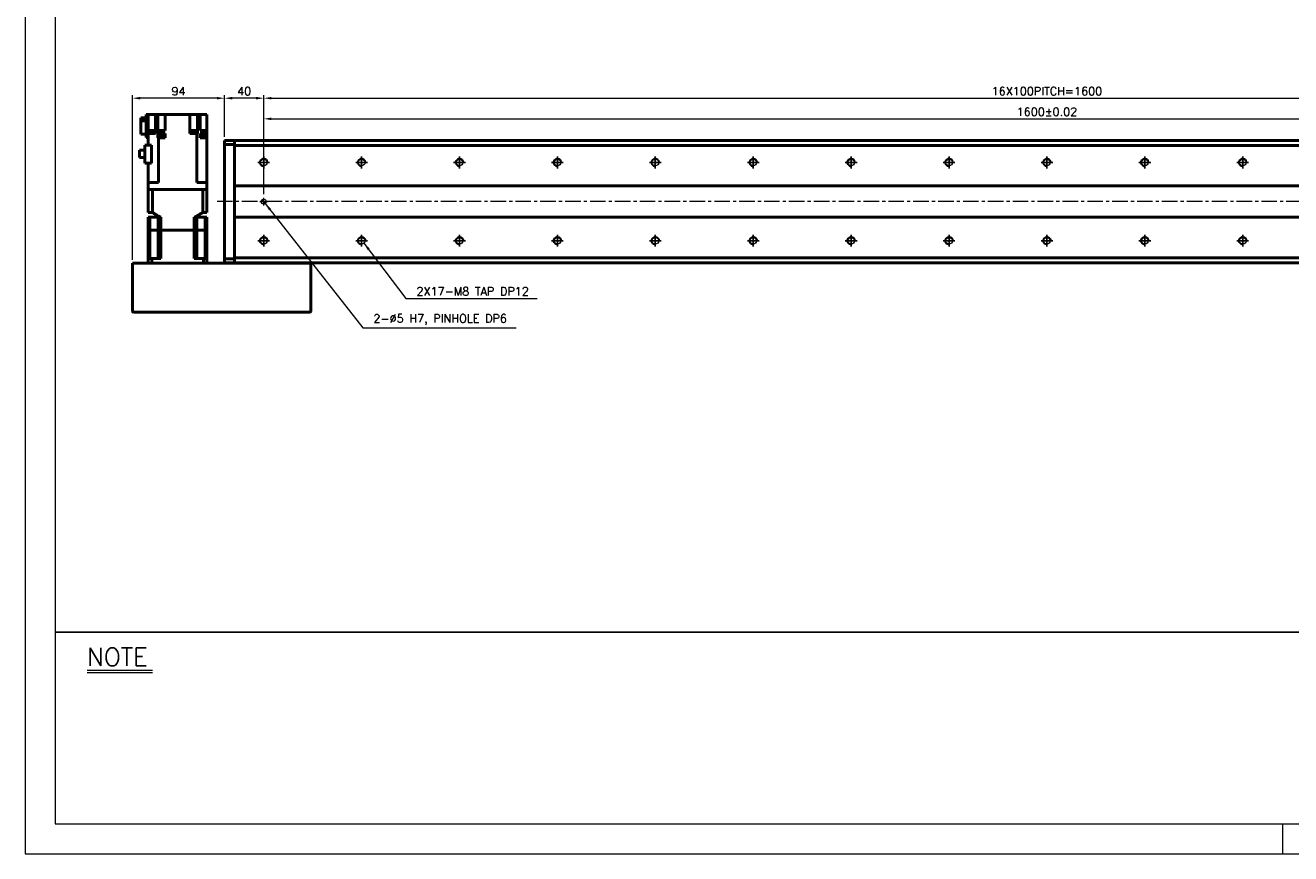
# Model space of a CAD drawing. Header units: millimetres. Extents: x 46891 to 51115, y 6223 to 10345.
# Tile 1 of 7: x 48547 to 49839, y 8529 to 9376. Entities that reach past the tile are written whole.
import ezdxf

# ---------------------------------------------------------------- set-up
doc = ezdxf.new("R2010")
doc.units = ezdxf.units.MM
doc.header["$LTSCALE"] = 0.5
doc.linetypes.add('CENTER', pattern=[50.8, 31.75, -6.35, 6.35, -6.35])
doc.layers.get('0').update_dxf_attribs({"lineweight": 20})
for name, color, linetype, lineweight in [('1', 1, 'CENTER', 13), ('4', 4, 'Continuous', 13), ('외형선(ISO)', 7, 'Continuous', 50)]:
    doc.layers.add(name, color=color, linetype=linetype, lineweight=lineweight)
for name, color, linetype in [('3', 3, 'Continuous'), ('C', 1, 'CENTER'), ('DIM', 4, 'Continuous')]:
    doc.layers.add(name, color=color, linetype=linetype)
doc.styles.add('DSR TEXT', font='romans.shx', dxfattribs={"bigfont": 'whgtxt.shx'})
doc.styles.get("Standard").update_dxf_attribs({"font": 'romans.shx', "bigfont": 'whgtxt.shx'})
doc.dimstyles.new('DSR', dxfattribs={"dimscale": 2, "dimtxt": 3, "dimasz": 3, "dimexe": 0.5, "dimexo": 0.5, "dimgap": 0.5, "dimtad": 1, "dimdsep": 46, "dimtxsty": 'Standard', "dimcen": 2.5, "dimclrd": 4, "dimclre": 4, "dimclrt": 2, "dimadec": 0, "dimazin": 2, "dimtfac": 1, "dimtmove": 0, "dimatfit": 3, "dimfxl": 0, "dimlwd": -1, "dimlwe": -1, "dimarcsym": 0})

# ---------------------------------------------------------------- blocks, each defined once
blk = doc.blocks.new('A$C13F00394')
for p, q in [((-202.34, 25.67), (-191.42, 25.67)), ((-202.34, 25.3), (-191.42, 25.3))]:
    blk.add_line(p, q)
at = {"layer": '3'}
blk.add_line((0, 32), (-207.68, 32), dxfattribs=at)
at = {"layer": '4', "color": 0, "style": 'DSR TEXT'}
blk.add_text('NOTE', height=3, dxfattribs=at).set_placement((-202.39, 26.38))
blk = doc.blocks.new('A$C1C1952E1')
at = {"color": 1}
blk.add_lwpolyline([(0, 0), (420, 0), (420, 297), (0, 297)], close=True, dxfattribs=at)
at = {"color": 3}
blk.add_lwpolyline([(5, 5), (415, 5), (415, 292), (5, 292)], close=True, dxfattribs=at)
blk = doc.blocks.new('A$C33E56CC6')
h = blk.add_hatch()
h.set_pattern_fill('ANSI31', color=256, style=0)
h.set_pattern_definition([(45, (-7065.45672, -6508.5399), (-0.0883883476, 0.0883883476), [])])
h.paths.add_polyline_path([(4, 6.5, 0.414214), (1.5, 4), (4, 4)])
h.paths.add_polyline_path([(6.5, 4), (4, 4), (4, 1.5, 0.414214)])
blk.add_circle((4, 4), 2.5)
at = {"layer": '1'}
for p, q in [((0, 4), (8, 4)), ((4, 0), (4, 8))]:
    blk.add_line(p, q, dxfattribs=at)
blk = doc.blocks.new('tap8')
blk.add_circle((0, 0), 3.4)
at = {"layer": 'C', "color": 1, "linetype": 'CENTER'}
for p, q in [((-6, 0), (6, 0)), ((0, -6), (0, 6))]:
    blk.add_line(p, q, dxfattribs=at)
at = {"layer": 'DIM', "color": 3}
blk.add_arc((0, 0), 4, 263.8455, 189.4314, dxfattribs=at)
blk = doc.blocks.new('*D90')
at = {"color": 1, "linetype": 'ByBlock'}
for p, q in [((48790.2, 9203), (48790.2, 9283)), ((50390.2, 9203), (50390.2, 9283)), ((48798, 9280), (50382.4, 9280))]:
    blk.add_line(p, q, dxfattribs=at)
at = {"color": 1}
for points in [[(48798, 9281.3), (48798, 9278.7), (48790.2, 9280)], [(50382.4, 9281.3), (50382.4, 9278.7), (50390.2, 9280)]]:
    blk.add_solid(points, dxfattribs=at)
at = {"layer": 'Defpoints', "color": 0}
for p in [(50390.2, 9280), (48790.2, 9199.4), (50390.2, 9199.4)]:
    blk.add_point(p, dxfattribs=at)
at = {"color": 3, "insert": (49590.2, 9287.2), "char_height": 8.4, "attachment_point": 5, "style": 'DSR TEXT'}
blk.add_mtext('1600%%P0.02', dxfattribs=at)
blk = doc.blocks.new('*D91')
at = {"color": 1, "linetype": 'ByBlock'}
for p, q in [((48790.2, 9246.6), (48790.2, 9304.1)), ((48798, 9301.1), (50382.4, 9301.1)), ((50390.2, 9246.6), (50390.2, 9304.1))]:
    blk.add_line(p, q, dxfattribs=at)
at = {"color": 1}
for points in [[(48798, 9302.4), (48798, 9299.8), (48790.2, 9301.1)], [(50382.4, 9302.4), (50382.4, 9299.8), (50390.2, 9301.1)]]:
    blk.add_solid(points, dxfattribs=at)
at = {"layer": 'Defpoints', "color": 0}
for p in [(50390.2, 9301.1), (48790.2, 9243), (50390.2, 9243)]:
    blk.add_point(p, dxfattribs=at)
at = {"color": 3, "insert": (49590.2, 9308.3), "char_height": 8.4, "attachment_point": 5, "style": 'DSR TEXT'}
blk.add_mtext('16X100PITCH=1600', dxfattribs=at)
blk = doc.blocks.new('*D93')
at = {"color": 1, "linetype": 'ByBlock'}
for p, q in [((48750.2, 9261.5), (48750.2, 9304.1)), ((48782.4, 9301.1), (48758, 9301.1)), ((48790.2, 9203), (48790.2, 9304.1))]:
    blk.add_line(p, q, dxfattribs=at)
at = {"color": 1}
for points in [[(48758, 9302.4), (48758, 9299.8), (48750.2, 9301.1)], [(48782.4, 9302.4), (48782.4, 9299.8), (48790.2, 9301.1)]]:
    blk.add_solid(points, dxfattribs=at)
at = {"layer": 'Defpoints', "color": 0}
for p in [(48750.2, 9301.1), (48750.2, 9257.9), (48790.2, 9199.4)]:
    blk.add_point(p, dxfattribs=at)
at = {"color": 3, "insert": (48770.2, 9308.3), "char_height": 8.4, "attachment_point": 5, "style": 'DSR TEXT'}
blk.add_mtext('40', dxfattribs=at)
blk = doc.blocks.new('*D95')
at = {"color": 1, "linetype": 'ByBlock'}
for p, q in [((48656.2, 9136), (48656.2, 9304.1)), ((48742.4, 9301.1), (48664, 9301.1)), ((48750.2, 9261.5), (48750.2, 9304.1))]:
    blk.add_line(p, q, dxfattribs=at)
at = {"color": 1}
for points in [[(48664, 9302.4), (48664, 9299.8), (48656.2, 9301.1)], [(48742.4, 9302.4), (48742.4, 9299.8), (48750.2, 9301.1)]]:
    blk.add_solid(points, dxfattribs=at)
at = {"layer": 'Defpoints', "color": 0}
for p in [(48656.2, 9301.1), (48750.2, 9257.9), (48656.2, 9132.4)]:
    blk.add_point(p, dxfattribs=at)
at = {"color": 3, "insert": (48703.2, 9308.3), "char_height": 8.4, "attachment_point": 5, "style": 'DSR TEXT'}
blk.add_mtext('94', dxfattribs=at)

msp = doc.modelspace()

# ---------------------------------------------------------------- linework, layer by layer
at = {"color": 1}
msp.add_line((49830.99436, 8559.57464), (49830.99436, 8528.99552), dxfattribs=at)
at = {"layer": '1'}
msp.add_line((50460.2079, 9195.38862), (48740.2079, 9195.38862), dxfattribs=at)
at = {"layer": '외형선(ISO)'}
for p, q in [((48664.7079, 9281.08856), (48670.2079, 9281.08856)), ((48664.7079, 9281.08856), (48664.7079, 9278.11631)), ((48670.2079, 9284.48862), (48672.2079, 9284.48862)), ((48670.2079, 9284.48862), (48670.2079, 9260.98862)), ((48672.2079, 9284.48862), (48676.2079, 9284.48862)), ((48672.2079, 9284.48862), (48672.2079, 9264.98862)), ((48679.7079, 9284.48862), (48676.2079, 9284.48862)), ((48681.92928, 9284.48862), (48679.7079, 9284.48862)), ((48679.7079, 9284.48862), (48679.7079, 9264.98862)), ((48681.92928, 9284.48862), (48685.9079, 9284.48862)), ((48681.92928, 9284.48862), (48681.92928, 9267.98862)), ((48689.4079, 9284.48862), (48685.9079, 9284.48862)), ((48689.4079, 9284.48862), (48714.7079, 9284.48862)), ((48689.4079, 9284.48862), (48689.4079, 9267.98862)), ((48714.7079, 9264.98862), (48714.7079, 9284.48862)), ((48718.2079, 9284.48862), (48714.7079, 9284.48862)), ((48718.2079, 9284.48862), (48722.71598, 9284.48862)), ((48725.2079, 9284.48862), (48722.71598, 9284.48862)), ((48722.71598, 9264.98862), (48722.71598, 9284.48862)), ((48725.2079, 9267.98862), (48725.2079, 9284.48862)), ((48728.7079, 9284.48862), (48725.2079, 9284.48862)), ((48728.7079, 9284.48862), (48732.2079, 9284.48862)), ((48732.2079, 9284.48862), (48732.2079, 9267.98862)), ((48664.7079, 9278.11631), (48670.2079, 9278.11631)), ((48664.7079, 9278.11631), (48664.7079, 9264.28867)), ((48672.91919, 9268.18862), (48678.51919, 9268.18862)), ((48672.91919, 9266.18862), (48672.91919, 9268.18862)), ((48678.51919, 9266.18862), (48678.51919, 9268.18862)), ((48682.24922, 9267.98862), (48681.92928, 9267.98862)), ((48682.24922, 9267.98862), (48682.64853, 9267.98862)), ((48682.64853, 9267.98862), (48689.4079, 9267.98862)), ((48682.64853, 9267.98862), (48682.64853, 9264.98862)), ((48715.70386, 9268.18862), (48721.30386, 9268.18862)), ((48715.70386, 9266.18862), (48715.70386, 9268.18862)), ((48721.30386, 9266.18862), (48721.30386, 9268.18862)), ((48726.64792, 9267.98862), (48725.2079, 9267.98862)), ((48726.64792, 9267.98862), (48732.2079, 9267.98862)), ((48732.2079, 9264.98862), (48732.2079, 9267.98862)), ((48664.7079, 9264.28867), (48670.2079, 9264.28867)), ((48672.2079, 9260.98862), (48670.2079, 9260.98862)), ((48672.17298, 9260.48862), (48672.17298, 9260.98862)), ((48672.2079, 9260.48862), (48672.17298, 9260.48862)), ((48672.2079, 9264.98862), (48672.2079, 9253.13862)), ((48672.2079, 9264.98862), (48677.76788, 9264.98862)), ((48672.71919, 9265.48862), (48678.71919, 9265.48862)), ((48672.71919, 9264.98862), (48672.71919, 9265.48862)), ((48672.76919, 9266.18862), (48678.66919, 9266.18862)), ((48672.76919, 9265.48862), (48672.76919, 9266.18862)), ((48679.7079, 9264.98862), (48677.76788, 9264.98862)), ((48678.66919, 9265.48862), (48678.66919, 9266.18862)), ((48678.71919, 9264.98862), (48678.71919, 9265.48862)), ((48681.92928, 9264.98862), (48681.92928, 9260.48862)), ((48681.92928, 9264.98862), (48682.24922, 9264.98862)), ((48682.24922, 9260.48862), (48681.92928, 9260.48862)), ((48682.64853, 9264.98862), (48682.24922, 9264.98862)), ((48682.24922, 9260.48862), (48682.64853, 9260.48862)), ((48682.59515, 9261.18862), (48688.49515, 9261.18862)), ((48682.59515, 9260.48862), (48682.59515, 9261.18862)), ((48689.4079, 9264.98862), (48682.64853, 9264.98862)), ((48682.64853, 9260.48862), (48685.09261, 9260.48862)), ((48682.64853, 9214.88862), (48682.64853, 9260.48862)), ((48682.74515, 9263.18862), (48688.34515, 9263.18862)), ((48682.74515, 9261.18862), (48682.74515, 9263.18862)), ((48685.99768, 9260.48862), (48685.09261, 9260.48862)), ((48685.99768, 9260.48862), (48689.4079, 9260.48862)), ((48688.34515, 9261.18862), (48688.34515, 9263.18862)), ((48688.49515, 9260.48862), (48688.49515, 9261.18862)), ((48689.4079, 9260.48862), (48689.4079, 9264.98862)), ((48721.76727, 9264.98862), (48714.7079, 9264.98862)), ((48715.50386, 9265.48862), (48721.50386, 9265.48862)), ((48715.50386, 9264.98862), (48715.50386, 9265.48862)), ((48715.55386, 9266.18862), (48721.45386, 9266.18862)), ((48715.55386, 9265.48862), (48715.55386, 9266.18862)), ((48721.45386, 9265.48862), (48721.45386, 9266.18862)), ((48721.50386, 9264.98862), (48721.50386, 9265.48862)), ((48721.76727, 9214.88862), (48721.76727, 9264.98862)), ((48721.76727, 9264.98862), (48722.16657, 9264.98862)), ((48722.71598, 9264.98862), (48722.16657, 9264.98862)), ((48725.2079, 9260.48862), (48725.2079, 9264.98862)), ((48725.2079, 9264.98862), (48726.64792, 9264.98862)), ((48726.64792, 9260.48862), (48725.2079, 9260.48862)), ((48726.34282, 9261.18862), (48732.24282, 9261.18862)), ((48726.34282, 9260.48862), (48726.34282, 9261.18862)), ((48726.49282, 9263.18862), (48732.09282, 9263.18862)), ((48726.49282, 9261.18862), (48726.49282, 9263.18862)), ((48732.2079, 9264.98862), (48726.64792, 9264.98862)), ((48726.64792, 9260.48862), (48732.2079, 9260.48862)), ((48732.09282, 9261.18862), (48732.09282, 9263.18862)), ((48732.2079, 9264.98862), (48732.2079, 9261.18862)), ((48732.24282, 9260.48862), (48732.2079, 9260.48862)), ((48732.2079, 9214.88862), (48732.2079, 9260.48862)), ((48732.24282, 9260.48862), (48732.24282, 9261.18862)), ((48750.2079, 9257.88862), (48750.2079, 9257.00994)), ((48760.2079, 9257.88862), (48750.2079, 9257.88862)), ((48750.2079, 9253.88862), (48750.2079, 9257.00994)), ((48760.2079, 9257.88862), (48760.2079, 9257.00994)), ((50440.2079, 9257.88862), (48760.2079, 9257.88862)), ((48760.2079, 9257.00994), (48760.2079, 9257.88862)), ((48760.2079, 9252.88862), (48760.2079, 9257.00994)), ((48760.2079, 9257.00994), (48760.2079, 9253.88862)), ((48663.4079, 9248.01362), (48668.8079, 9248.01362)), ((48663.4079, 9248.01362), (48663.4079, 9240.56362)), ((48668.8079, 9253.13862), (48675.41923, 9253.13862)), ((48668.8079, 9234.78862), (48668.8079, 9253.13862)), ((48675.41923, 9253.13862), (48675.41923, 9234.78862)), ((48750.2079, 9136.88862), (48750.2079, 9253.88862)), ((48760.2079, 9253.88862), (48750.2079, 9253.88862)), ((48760.2079, 9211.38862), (48760.2079, 9252.88862)), ((48760.2079, 9252.88862), (50440.2079, 9252.88862)), ((48663.4079, 9240.56362), (48668.8079, 9240.56362)), ((48675.41923, 9234.78862), (48668.8079, 9234.78862)), ((48672.2079, 9214.88862), (48672.2079, 9234.78862)), ((48672.2079, 9214.88862), (48672.2079, 9207.88862)), ((48672.2079, 9214.88862), (48676.7079, 9214.88862)), ((48672.21237, 9207.88862), (48672.2079, 9207.88862)), ((48672.2079, 9184.38862), (48672.2079, 9207.88862)), ((48676.50735, 9207.88862), (48672.21237, 9207.88862)), ((48676.51257, 9207.88862), (48676.50735, 9207.88862)), ((48676.51257, 9207.88862), (48727.90323, 9207.88862)), ((48676.51257, 9184.38862), (48676.51257, 9207.88862)), ((48682.64853, 9214.88862), (48676.7079, 9214.88862)), ((48727.7079, 9207.88862), (48676.7079, 9207.88862)), ((48721.76727, 9214.88862), (48727.7079, 9214.88862)), ((48727.7079, 9214.88862), (48732.2079, 9214.88862)), ((48727.90845, 9207.88862), (48727.90323, 9207.88862)), ((48727.90323, 9184.38862), (48727.90323, 9207.88862)), ((48732.20343, 9207.88862), (48727.90845, 9207.88862)), ((48732.2079, 9207.88862), (48732.20343, 9207.88862)), ((48732.2079, 9207.88862), (48732.2079, 9214.88862)), ((48732.2079, 9184.38862), (48732.2079, 9207.88862)), ((48760.2079, 9210.53506), (48760.2079, 9211.38862)), ((50440.2079, 9211.38862), (48760.2079, 9211.38862)), ((48760.2079, 9210.18151), (48760.2079, 9210.53506)), ((48760.2079, 9180.59572), (48760.2079, 9210.18151)), ((48760.2079, 9210.18151), (48760.2079, 9180.59572)), ((48676.51257, 9184.38862), (48672.2079, 9184.38862)), ((48673.92031, 9179.38862), (48672.2079, 9179.38862)), ((48672.2079, 9166.38862), (48672.2079, 9179.38862)), ((48682.4579, 9179.38862), (48673.92031, 9179.38862)), ((48673.92031, 9166.38862), (48673.92031, 9179.38862)), ((48685.17117, 9179.38862), (48682.4579, 9179.38862)), ((48682.4579, 9166.38862), (48682.4579, 9179.38862)), ((48685.17117, 9166.38862), (48685.17117, 9179.38862)), ((48721.9579, 9179.38862), (48719.24462, 9179.38862)), ((48719.24462, 9166.38862), (48719.24462, 9179.38862)), ((48721.9579, 9179.38862), (48730.49549, 9179.38862)), ((48721.9579, 9166.38862), (48721.9579, 9179.38862)), ((48732.2079, 9184.38862), (48727.90323, 9184.38862)), ((48732.2079, 9179.38862), (48730.49549, 9179.38862)), ((48730.49549, 9166.38862), (48730.49549, 9179.38862)), ((48732.2079, 9166.38862), (48732.2079, 9179.38862)), ((48760.2079, 9180.24217), (48760.2079, 9180.59572)), ((48760.2079, 9179.38862), (48760.2079, 9180.24217)), ((48760.2079, 9137.88862), (48760.2079, 9179.38862)), ((48760.2079, 9179.38862), (50440.2079, 9179.38862)), ((48672.2079, 9166.38862), (48673.92031, 9166.38862)), ((48672.2079, 9166.38862), (48672.2079, 9137.38862)), ((48673.92031, 9166.38862), (48672.2079, 9166.38862)), ((48673.92031, 9166.38862), (48677.4579, 9166.38862)), ((48673.92031, 9137.38862), (48673.92031, 9166.38862)), ((48673.92031, 9166.38862), (48677.4579, 9166.38862)), ((48677.4579, 9166.38862), (48682.4579, 9166.38862)), ((48677.4579, 9166.38862), (48682.4579, 9166.38862)), ((48682.4579, 9166.38862), (48685.17117, 9166.38862)), ((48682.4579, 9137.38862), (48682.4579, 9166.38862)), ((48685.17117, 9166.38862), (48682.4579, 9166.38862)), ((48685.17117, 9166.38862), (48719.24462, 9166.38862)), ((48685.17117, 9166.38862), (48685.17117, 9137.38862)), ((48685.17117, 9166.38862), (48719.24462, 9166.38862)), ((48719.24462, 9166.38862), (48721.9579, 9166.38862)), ((48719.24462, 9166.38862), (48719.24462, 9137.38862)), ((48721.9579, 9166.38862), (48719.24462, 9166.38862)), ((48721.9579, 9166.38862), (48726.9579, 9166.38862)), ((48721.9579, 9137.38862), (48721.9579, 9166.38862)), ((48721.9579, 9166.38862), (48726.9579, 9166.38862)), ((48726.9579, 9166.38862), (48730.49549, 9166.38862)), ((48726.9579, 9166.38862), (48730.49549, 9166.38862)), ((48730.49549, 9166.38862), (48732.2079, 9166.38862)), ((48730.49549, 9137.38862), (48730.49549, 9166.38862)), ((48732.2079, 9166.38862), (48730.49549, 9166.38862)), ((48732.2079, 9166.38862), (48732.2079, 9137.38862)), ((48656.2079, 9132.38862), (48657.2079, 9132.38862)), ((48656.2079, 9132.38862), (48656.2079, 9083.38862)), ((48657.2079, 9132.38862), (48837.2079, 9132.38862)), ((48675.75039, 9137.38862), (48672.2079, 9137.38862)), ((48672.2079, 9132.38862), (48672.2079, 9137.38862)), ((48675.75039, 9137.38862), (48685.17117, 9137.38862)), ((48675.75039, 9132.38862), (48675.75039, 9137.38862)), ((48719.24462, 9137.38862), (48728.66541, 9137.38862)), ((48732.2079, 9137.38862), (48728.66541, 9137.38862)), ((48728.66541, 9132.38862), (48728.66541, 9137.38862)), ((48732.2079, 9132.38862), (48732.2079, 9137.38862)), ((48750.2079, 9133.7673), (48750.2079, 9136.88862)), ((48760.2079, 9136.88862), (48750.2079, 9136.88862)), ((48750.2079, 9133.7673), (48750.2079, 9132.88862)), ((48760.2079, 9132.88862), (48750.2079, 9132.88862)), ((48760.2079, 9133.7673), (48760.2079, 9137.88862)), ((50440.2079, 9137.88862), (48760.2079, 9137.88862)), ((48760.2079, 9136.88862), (48760.2079, 9133.7673)), ((48760.2079, 9133.7673), (48760.2079, 9132.88862)), ((48760.2079, 9132.88862), (48760.2079, 9133.7673)), ((50440.2079, 9132.88862), (48760.2079, 9132.88862)), ((48777.5579, 9132.84862), (48808.8579, 9132.84862)), ((48777.5579, 9132.50362), (48777.5579, 9132.84862)), ((48777.5579, 9132.50362), (48808.8579, 9132.50362)), ((48808.8579, 9132.50362), (48808.8579, 9132.84862)), ((48837.2079, 9132.38862), (48838.2079, 9132.38862)), ((48838.2079, 9083.38862), (48838.2079, 9132.38862)), ((48657.2079, 9082.38862), (48837.2079, 9082.38862))]:
    msp.add_line(p, q, dxfattribs=at)
for centre, start, end in [((48657.2079, 9083.38862), 180, 270), ((48837.2079, 9083.38862), 270, 0)]:
    msp.add_arc(centre, 1, start, end, dxfattribs=at)
for points, weights in [([(48676.51257, 9184.38862), (48681.13439, 9181.38205), (48685.17117, 9179.38862)], [1.35251798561, 1.41367336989, 1.45736434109]), ([(48719.24462, 9179.38862), (48723.28141, 9181.38205), (48727.90323, 9184.38862)], [1.45736434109, 1.41367336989, 1.35251798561])]:
    msp.add_rational_spline(points, weights, degree=2, dxfattribs=at)

# ---------------------------------------------------------------- block references
at = {"xscale": 6.115824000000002, "yscale": 6.115824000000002, "zscale": 6.115824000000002}
for name, p in [('A$C1C1952E1', (48546.67132, 8528.99552)), ('A$C13F00394', (49847.4003, 8559.57464))]:
    msp.add_blockref(name, p, dxfattribs=at)
at = {"rotation": 90}
for p in [(48790.2079, 9235.38862), (48890.2079, 9235.38862), (48990.2079, 9235.38862), (49090.2079, 9235.38862), (49190.2079, 9235.38862), (49290.2079, 9235.38862), (49390.2079, 9235.38862), (49490.2079, 9235.38862), (49590.2079, 9235.38862), (49690.2079, 9235.38862), (49790.2079, 9235.38862), (48790.2079, 9155.38862), (48890.2079, 9155.38862), (48990.2079, 9155.38862), (49090.2079, 9155.38862), (49190.2079, 9155.38862), (49290.2079, 9155.38862), (49390.2079, 9155.38862), (49490.2079, 9155.38862), (49590.2079, 9155.38862), (49690.2079, 9155.38862), (49790.2079, 9155.38862)]:
    msp.add_blockref('tap8', p, dxfattribs=at)
msp.add_blockref('A$C33E56CC6', (48786.2079, 9191.38862))

# ---------------------------------------------------------------- texts
at = {"color": 3, "char_height": 8.4, "attachment_point": 7, "style": 'DSR TEXT'}
for s, insert in [('2X17-M8 TAP DP12', (48946.18058, 9099.53611)), ('2-%%C5 H7, PINHOLE DP6', (48902.1975, 9069.28388))]:
    msp.add_mtext(s, dxfattribs=dict(at, insert=insert))

# ---------------------------------------------------------------- dimensions: what is measured, and where the dimension line sits
for base, p1, p2, picture, middle in [((48656.2079, 9301.12355), (48750.2079, 9257.88862), (48656.2079, 9132.38862), '*D95', (48703.2079, 9308.32355)), ((48750.2079, 9301.12355), (48790.2079, 9199.38862), (48750.2079, 9257.88862), '*D93', (48770.2079, 9308.32355))]:
    dim = msp.add_linear_dim(base=base, p1=p1, p2=p2, dimstyle='DSR', override={"dimscale": 3, "dimtxt": 2.8, "dimasz": 2.600136, "dimexe": 1, "dimexo": 1.2, "dimgap": 1, "dimdec": 4, "dimtxsty": 'DSR TEXT', "dimclrd": 1, "dimclre": 1, "dimclrt": 3, "dimtdec": 4, "dimtix": 1})
    dim.commit()
    dim.dimension.update_dxf_attribs({"geometry": picture, "text_midpoint": middle})
for base, p1, p2, text, picture, middle in [((50390.2079, 9301.12355), (48790.2079, 9243.00026), (50390.2079, 9243.00026), '16X100PITCH=<>', '*D91', (49590.2079, 9308.32355)), ((50390.2079, 9280.01189), (48790.2079, 9199.38862), (50390.2079, 9199.38862), '<>%%P0.02', '*D90', (49590.2079, 9287.21189))]:
    dim = msp.add_linear_dim(base=base, p1=p1, p2=p2, text=text, dimstyle='DSR', override={"dimscale": 3, "dimtxt": 2.8, "dimasz": 2.600136, "dimexe": 1, "dimexo": 1.2, "dimgap": 1, "dimdec": 4, "dimtxsty": 'DSR TEXT', "dimclrd": 1, "dimclre": 1, "dimclrt": 3, "dimtdec": 4, "dimtix": 1})
    dim.commit()
    dim.dimension.update_dxf_attribs({"geometry": picture, "text_midpoint": middle})

# ---------------------------------------------------------------- leaders
at = {"annotation_type": 0, "has_hookline": 1, "hookline_direction": 0}
for points, text_width in [([(48791.78627, 9193.44987), (48891.39709, 9066.28388), (48899.1975, 9066.28388)], 145.875), ([(48892.58899, 9152.9616), (48935.38017, 9096.53611), (48943.18058, 9096.53611)], 123.25)]:
    msp.add_leader(points, dimstyle='DSR', override={"dimscale": 3, "dimtxt": 2.8, "dimasz": 2.600136, "dimexe": 1, "dimexo": 1.2, "dimgap": 1, "dimdec": 4, "dimtxsty": 'DSR TEXT', "dimclrd": 1, "dimclre": 1, "dimclrt": 3, "dimtdec": 4, "dimtix": 1}, dxfattribs=dict(at, text_width=text_width))

doc.saveas('drawing.dxf')
